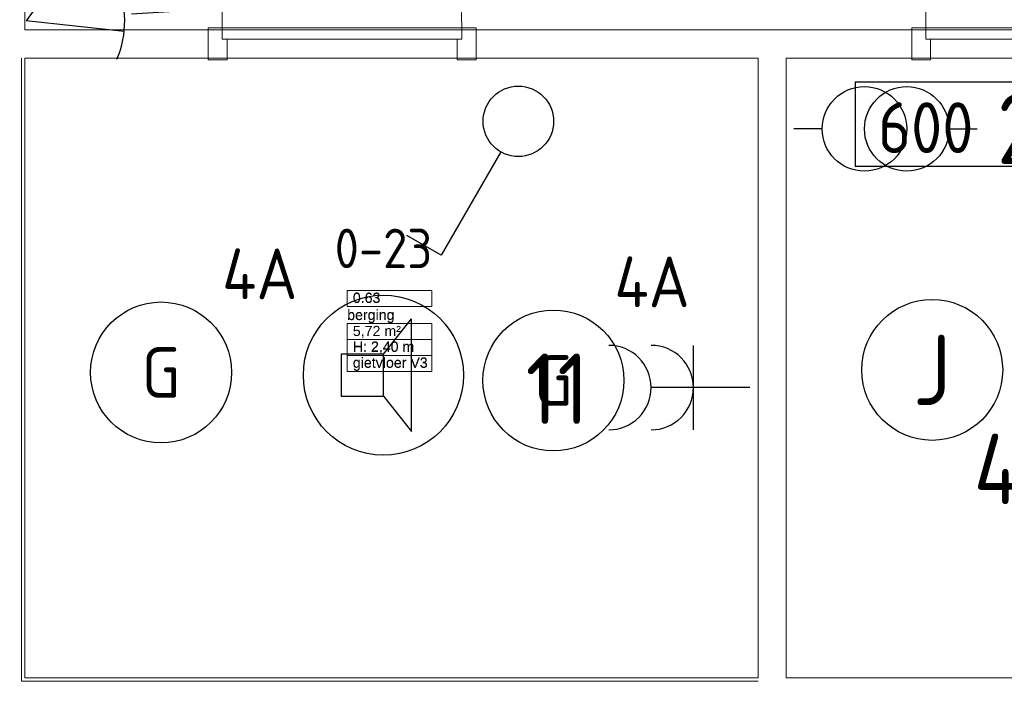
# Model space of a CAD drawing. Header units: millimetres. Extents: x -39149 to 267781, y -2340 to 58540.
# Tile 30 of 244: x 7243 to 10735, y 7938 to 10286. Entities that reach past the tile are written whole.
import ezdxf
from ezdxf.enums import TextEntityAlignment as Align

# ---------------------------------------------------------------- set-up
doc = ezdxf.new("R2010")
doc.units = ezdxf.units.MM
doc.header["$LTSCALE"] = 100
doc.header["$MEASUREMENT"] = 0
doc.linetypes.add('B0701', pattern=[46.823999, 31.199999, -15.624])
for name, color, linetype in [('00  Bestaand', 7, 'Continuous'), ('00  Bestaand Deuren', 7, 'Continuous'), ('22 C Binnenwanden', 7, 'Continuous'), ('22 C Binnenwanden Laagscheidingslijnen', 7, 'Continuous'), ('45 Plafond', 7, 'Continuous'), ('AL$1A---_ALGEMEEN', 8, 'Continuous'), ('AL$1A---_ALGEMEEN--bestaand', 9, 'Continuous'), ('EL6222--_KRACHT_230', 3, 'Continuous'), ('EL6311--_LICHT_BINNEN', 3, 'Continuous'), ('EL6411--bestaand', 7, 'Continuous'), ('EL6421--_GELUID', 3, 'Continuous'), ('EM6131--bestaand', 7, 'Continuous'), ('handhaven - AL$1A---_ALGEMEEN', 8, 'Continuous'), ('I-BEV', 7, 'Continuous'), ('Z Ruimteoppervlak', 7, 'Continuous'), ('Z Ruimteoppervlak Zone label', 7, 'Continuous'), ('Z Ruimteoppervlak Zone tekst', 7, 'Continuous')]:
    doc.layers.add(name, color=color, linetype=linetype)
doc.styles.add('buro-012', font='isocp.shx', dxfattribs={"height": 120})
doc.styles.add('BURO-018', font='isocp.shx', dxfattribs={"height": 180})
doc.styles.add('BURO-025', font='isocp.shx', dxfattribs={"height": 250})
doc.styles.add('GENERATED_STYLE_1', font='arial.ttf')
doc.styles.add('GENERATED_STYLE_2', font='swiss.ttf')
doc.styles.get("Standard").update_dxf_attribs({"font": 'txt', "bigfont": 'BIGFONT.SHX'})

# ---------------------------------------------------------------- blocks, each defined once
blk = doc.blocks.new('berging_0.63_33_7', base_point=(8554.8, 9183.1))
at = {"layer": 'Z Ruimteoppervlak Zone label', "color": 8, "linetype": 'Continuous', "lineweight": 0}
for p, q in [((8404.5, 9324.6), (8705.2, 9324.6)), ((8404.5, 9268), (8404.5, 9324.6)), ((8705.2, 9324.6), (8705.2, 9268)), ((8705.2, 9268), (8404.5, 9268)), ((8404.5, 9207.6), (8705.2, 9207.6)), ((8404.5, 9151.1), (8404.5, 9207.6)), ((8705.2, 9207.6), (8705.2, 9151.1)), ((8705.2, 9151.1), (8404.5, 9151.1)), ((8404.5, 9151.1), (8705.2, 9151.1)), ((8404.5, 9094.5), (8404.5, 9151.1)), ((8705.2, 9151.1), (8705.2, 9094.5)), ((8705.2, 9094.5), (8404.5, 9094.5)), ((8404.5, 9094.5), (8705.2, 9094.5)), ((8404.5, 9037.9), (8404.5, 9094.5)), ((8705.2, 9094.5), (8705.2, 9037.9)), ((8705.2, 9037.9), (8404.5, 9037.9))]:
    blk.add_line(p, q, dxfattribs=at)
at = {"linetype": 'Continuous', "lineweight": 0, "flags": 1}
for tag in ['ROOM_AREA', 'ROOM_PERIM', 'ROOM_WALLS_SURF', 'ROOM_DOORS_SURF', 'ROOM_WINDS_SURF', 'ROOM_BASELEV', 'ROOM_NET_AREA', 'ROOM_REDUCED_AREA', 'ROOM_CALC_AREA', 'ROOM_VOLUME']:
    blk.add_attdef(tag, text='', height=2000, dxfattribs=at).set_placement((8554.8, 8611.7), align=Align.BOTTOM_LEFT)
at = {"layer": 'Z Ruimteoppervlak Zone tekst', "color": 2, "lineweight": 0, "insert": (8424.5, 9199.4), "char_height": 36, "attachment_point": 1, "style": 'GENERATED_STYLE_1'}
blk.add_mtext('{5,72 m²}', dxfattribs=at)
at = {"layer": 'Z Ruimteoppervlak Zone tekst', "color": 2, "lineweight": 0}
for tag, style, p in [('ROOM_NUMBER', 'GENERATED_STYLE_1', (8424.5, 9269.7)), ('ROOM_NAME', 'GENERATED_STYLE_2', (8404.5, 9209)), ('ROOM_HEIGHT', 'GENERATED_STYLE_1', (8424.5, 9096.2)), ('BASEC', 'GENERATED_STYLE_1', (8424.5, 9039.6))]:
    blk.add_attdef(tag, text='', height=36, dxfattribs=dict(at, style=style)).set_placement(p, align=Align.BOTTOM_LEFT)
blk = doc.blocks.new('Slab_184_7', base_point=(12161.5, 10150))
at = {"layer": '45 Plafond', "color": 8, "linetype": 'B0701', "lineweight": 0}
blk.add_lwpolyline([(12161.5, 10150), (9961.5, 10150), (9961.5, 7950), (12161.5, 7950)], close=True, dxfattribs=at)
blk = doc.blocks.new('Slab_185_7', base_point=(9861.5, 10150))
at = {"layer": '45 Plafond', "color": 8, "linetype": 'B0701', "lineweight": 0}
blk.add_lwpolyline([(9861.5, 10150), (7261.5, 10150), (7261.5, 7950), (9861.5, 7950)], close=True, dxfattribs=at)
blk = doc.blocks.new('Slab_186_7', base_point=(7261.5, 10250))
at = {"layer": '45 Plafond', "color": 8, "linetype": 'Continuous', "lineweight": 0}
blk.add_lwpolyline([(7261.5, 10250), (17950.2, 10250), (17950.2, 11700), (13975.2, 11700), (9995, 11700), (7261.5, 11700)], close=True, dxfattribs=at)
blk = doc.blocks.new('Wall_13_7', base_point=(7161.5, 12425))
at = {"layer": '00  Bestaand', "color": 8, "linetype": 'Continuous', "lineweight": 0}
for p, q in [((7161.5, 12175), (7161.5, 11725)), ((7261.5, 11800), (7261.5, 12175)), ((7261.5, 10250), (7261.5, 11700)), ((7161.5, 11625), (7161.5, 10150))]:
    blk.add_line(p, q, dxfattribs=at)
blk = doc.blocks.new('Wall_82_7', base_point=(9861.5, 7850))
at = {"layer": '00  Bestaand', "color": 8, "linetype": 'Continuous', "lineweight": 0}
blk.add_line((12161.5, 7950), (9961.5, 7950), dxfattribs=at)
blk = doc.blocks.new('Wall_90_7', base_point=(9861.5, 10250))
at = {"layer": '00  Bestaand', "color": 8, "linetype": 'Continuous', "lineweight": 0}
for p, q in [((9861.5, 10150), (9861.5, 7950)), ((9961.5, 7950), (9961.5, 10150))]:
    blk.add_line(p, q, dxfattribs=at)
blk = doc.blocks.new('Wall_282_7', base_point=(7161.5, 10150))
at = {"layer": '22 C Binnenwanden', "color": 8, "linetype": 'Continuous', "lineweight": 0}
blk.add_line((7261.5, 7950), (7261.5, 10150), dxfattribs=at)
at = {"layer": '22 C Binnenwanden Laagscheidingslijnen', "color": 8, "linetype": 'Continuous', "lineweight": 0}
blk.add_line((7249.5, 7938), (7249.5, 10150), dxfattribs=at)
blk = doc.blocks.new('Wall_283_7', base_point=(9861.5, 7850))
at = {"layer": '22 C Binnenwanden', "color": 8, "linetype": 'Continuous', "lineweight": 0}
blk.add_line((9861.5, 7950), (7261.5, 7950), dxfattribs=at)
at = {"layer": '22 C Binnenwanden Laagscheidingslijnen', "color": 8, "linetype": 'Continuous', "lineweight": 0}
blk.add_line((9861.5, 7938), (7249.5, 7938), dxfattribs=at)
blk = doc.blocks.new('D1a bi h 14_30')
at = {"layer": '00  Bestaand Deuren', "color": 8, "linetype": 'Continuous', "lineweight": 0}
for p, q in [((-425, 0), (-425, 850)), ((-475, 0), (-408, 0)), ((-475, 0), (-475, -114)), ((-425, 0), (425, 0)), ((-425, -40), (-425, 0)), ((408, 0), (475, 0)), ((425, 0), (425, -40)), ((475, -114), (475, 0)), ((-475, -7), (-475, -107)), ((475, -7), (475, -107)), ((475, -7), (475, -107)), ((425, -40), (-425, -40)), ((-408, -40), (-408, -114)), ((408, -40), (408, -114)), ((-475, -114), (-408, -114)), ((408, -114), (475, -114))]:
    blk.add_line(p, q, dxfattribs=at)
blk.add_arc((-425, 0), 850, 0, 90, dxfattribs=at)
blk = doc.blocks.new('Wall_344_7', base_point=(18050.2, 10250))
at = {"layer": '00  Bestaand', "color": 8, "linetype": 'Continuous', "lineweight": 0}
for p, q in [((7911.5, 10250), (7261.5, 10250)), ((7911.5, 10250), (7911.5, 10150)), ((8861.5, 10250), (8861.5, 10150)), ((8861.5, 10250), (8861.5, 10150)), ((10406.6, 10250), (8861.5, 10250)), ((10406.6, 10250), (10406.6, 10150)), ((7261.5, 10150), (7911.5, 10150)), ((8861.5, 10150), (9861.5, 10150)), ((9961.5, 10150), (10406.6, 10150))]:
    blk.add_line(p, q, dxfattribs=at)
at = {"layer": '00  Bestaand Deuren', "color": 1, "linetype": 'Continuous', "lineweight": 0, "zscale": 1000}
for p in [(8386.5, 10257), (10881.6, 10257)]:
    blk.add_blockref('D1a bi h 14_30', p, dxfattribs=at)
blk = doc.blocks.new('berging_0.63_33_8', base_point=(8554.8, 9183.1))
at = {"layer": 'Z Ruimteoppervlak Zone label', "color": 8, "linetype": 'Continuous', "lineweight": 0}
for p, q in [((8404.5, 9324.6), (8705.2, 9324.6)), ((8404.5, 9268), (8404.5, 9324.6)), ((8705.2, 9324.6), (8705.2, 9268)), ((8705.2, 9268), (8404.5, 9268)), ((8404.5, 9207.6), (8705.2, 9207.6)), ((8404.5, 9151.1), (8404.5, 9207.6)), ((8705.2, 9207.6), (8705.2, 9151.1)), ((8705.2, 9151.1), (8404.5, 9151.1)), ((8404.5, 9151.1), (8705.2, 9151.1)), ((8404.5, 9094.5), (8404.5, 9151.1)), ((8705.2, 9151.1), (8705.2, 9094.5)), ((8705.2, 9094.5), (8404.5, 9094.5)), ((8404.5, 9094.5), (8705.2, 9094.5)), ((8404.5, 9037.9), (8404.5, 9094.5)), ((8705.2, 9094.5), (8705.2, 9037.9)), ((8705.2, 9037.9), (8404.5, 9037.9))]:
    blk.add_line(p, q, dxfattribs=at)
blk = doc.blocks.new('1115B3A')
at = {"layer": 'handhaven - AL$1A---_ALGEMEEN', "color": 0, "linetype": 'Continuous'}
blk.add_circle((0, 0), 2.5, dxfattribs=at)
at = {"layer": 'handhaven - AL$1A---_ALGEMEEN', "color": 0, "linetype": 'Continuous', "style": 'BURO-018'}
for tag, p in [('CIRCUIT', (0, 5)), ('PANEL', (0, 5)), ('SUBCIRCUIT', (4.5, 5)), ('LIGHTFIXTURECODE', (0, 0)), ('SWITCHCODE', (4.5, -1))]:
    blk.add_attdef(tag, text='', height=1.8, dxfattribs=at).set_placement(p, align=Align.MIDDLE)
blk = doc.blocks.new('1114A1')
at = {"color": 0, "linetype": 'Continuous'}
for p, q in [((0.625, 3.333), (2.742, 7)), ((2.742, 7), (3.955, 6.3))]:
    blk.add_line(p, q, dxfattribs=at)
blk.add_circle((0, 2.25), 1.25, dxfattribs=at)
at = {"color": 0, "linetype": 'Continuous', "style": 'BURO-018'}
blk.add_attdef('SWITCHCODE', text='', height=1.8, dxfattribs=at).set_placement((3.356, 9), align=Align.MIDDLE)
at = {"color": 0, "linetype": 'Continuous', "style": 'BURO-018', "flags": 1}
blk.add_attdef('ARTICLECODE', text='', height=1.8, dxfattribs=at).set_placement((0, 0), align=Align.MIDDLE)
blk = doc.blocks.new('7006')
at = {"layer": 'AL$1A---_ALGEMEEN--bestaand', "color": 0, "linetype": 'Continuous'}
for p in [(3.031, 1.75), (3.031, -1.75)]:
    blk.add_line(p, (0, 0), dxfattribs=at)
for points in [[(3.524, 1.283), (5.873, 2.138)], [(3.75, 0), (6.25, 0)], [(3.524, -1.283), (5.873, -2.138)]]:
    blk.add_lwpolyline(points, dxfattribs=at)
blk.add_arc((0, 0), 3.5, 313.3985, 46.6015, dxfattribs=at)
blk = doc.blocks.new('16002EB')
at = {"layer": 'EM6131--bestaand'}
for p, q in [((0, 0), (0, -300)), ((0, 0), (1200, 0)), ((600, 0), (600, -300)), ((900, 0), (900, -300)), ((1200, 0), (1200, -300)), ((0, -300), (1200, -300))]:
    blk.add_line(p, q, dxfattribs=at)
at = {"color": 0, "linetype": 'Continuous', "style": 'BURO-018'}
for tag, p in [('E_TEXT1', (250, -163)), ('E_TEXT9', (750, -163)), ('E_TEXT10', (1250, -163))]:
    blk.add_attdef(tag, text='', height=180, dxfattribs=at).set_placement(p, align=Align.MIDDLE)
blk = doc.blocks.new('E00497')
at = {"color": 0}
for p, q in [((0, 0.75), (1, 2)), ((1, -2), (1, 2)), ((0, 0.75), (-1.5, 0.75)), ((0, -0.75), (0, 0.75)), ((-1.5, -0.75), (0, -0.75)), ((0, -0.75), (1, -2))]:
    blk.add_line(p, q, dxfattribs=at)
blk.add_line((-1.5, 0.75), (-1.5, -0.75))
blk.add_circle((0, 0), 2.841, dxfattribs=at)
at = {"color": 0, "linetype": 'Continuous', "style": 'BURO-018'}
blk.add_attdef('TEXT1', text='', height=1.8, dxfattribs=at).set_placement((0, 4.5), align=Align.MIDDLE)
at = {"color": 0, "linetype": 'Continuous', "style": 'BURO-018', "flags": 1}
blk.add_attdef('ARTICLECODE', text='', height=1.8, dxfattribs=at).set_placement((0, 0), align=Align.MIDDLE)
blk = doc.blocks.new('111304A')
at = {"layer": 'AL$1A---_ALGEMEEN', "color": 0, "linetype": 'Continuous'}
for p, q in [((0, 1), (0, 4.5)), ((-1.5, 3), (1.5, 3))]:
    blk.add_line(p, q, dxfattribs=at)
for centre in [(0, 6), (0, 4.5)]:
    blk.add_arc(centre, 1.5, 180, 0, dxfattribs=at)
at = {"layer": 'AL$1A---_ALGEMEEN', "color": 0, "linetype": 'Continuous', "style": 'BURO-018'}
for tag, p in [('CIRCUIT', (0, 8.5)), ('PANEL', (0, 8.5)), ('SUBCIRCUIT', (4.5, 8.5))]:
    blk.add_attdef(tag, text='', height=1.8, dxfattribs=at).set_placement(p, align=Align.MIDDLE)
at = {"layer": 'AL$1A---_ALGEMEEN', "color": 0, "linetype": 'Continuous', "style": 'BURO-018', "flags": 1}
for tag, p in [('POWERCODE', (13, 8.5)), ('ARTICLECODE', (0, 0))]:
    blk.add_attdef(tag, text='', height=1.8, dxfattribs=at).set_placement(p, align=Align.MIDDLE)
blk = doc.blocks.new('060901A')
at = {"layer": 'AL$1A---_ALGEMEEN--bestaand', "color": 0, "linetype": 'Continuous'}
for p, q in [((0, 6.5), (0, 7.5)), ((0, 2), (0, 1))]:
    blk.add_line(p, q, dxfattribs=at)
for centre in [(0, 5), (0, 3.5)]:
    blk.add_circle(centre, 1.5, dxfattribs=at)
at = {"layer": 'AL$1A---_ALGEMEEN--bestaand', "color": 0, "linetype": 'Continuous', "style": 'BURO-018'}
for tag, p in [('CIRCUIT', (0, 10)), ('PANEL', (0, 10)), ('SUBCIRCUIT', (4.5, 10))]:
    blk.add_attdef(tag, text='', height=1.8, dxfattribs=at).set_placement(p, align=Align.MIDDLE)
at = {"layer": 'AL$1A---_ALGEMEEN--bestaand', "color": 0, "linetype": 'Continuous', "style": 'BURO-018', "flags": 1}
for tag, p in [('POWERCODE', (13, 10)), ('ARTICLECODE', (0, 0))]:
    blk.add_attdef(tag, text='', height=1.8, dxfattribs=at).set_placement(p, align=Align.MIDDLE)

msp = doc.modelspace()

# ---------------------------------------------------------------- block references
at = {"layer": '00  Bestaand', "color": 1, "lineweight": 0}
for name, p in [('Wall_13_7', (7161.5, 12425)), ('Wall_344_7', (18050.2, 10250)), ('Wall_90_7', (9861.5, 10250)), ('Wall_82_7', (9861.5, 7850))]:
    msp.add_blockref(name, p, dxfattribs=at)
at = {"layer": '22 C Binnenwanden', "color": 1, "lineweight": 0}
for name, p in [('Wall_282_7', (7161.5, 10150)), ('Wall_283_7', (9861.5, 7850))]:
    msp.add_blockref(name, p, dxfattribs=at)
at = {"layer": '45 Plafond', "color": 252, "linetype": 'Continuous', "lineweight": 0}
msp.add_blockref('Slab_186_7', (7261.5, 10250), dxfattribs=at)
at = {"layer": '45 Plafond', "color": 1, "linetype": 'B0701', "lineweight": 0}
for name, p in [('Slab_185_7', (9861.5, 10150)), ('Slab_184_7', (12161.5, 10150))]:
    msp.add_blockref(name, p, dxfattribs=at)
at = {"layer": 'EL6222--_KRACHT_230', "linetype": 'Continuous'}
ref = msp.add_blockref('111304A', (9932.3, 8980.3), dxfattribs=dict(at, xscale=100, yscale=100, zscale=100, rotation=90))
ref.add_attrib('CIRCUIT', '11', dxfattribs={"layer": '0', "linetype": 'ByBlock', "height": 250, "style": 'BURO-025'}).set_placement((9149.6, 8976), align=Align.MIDDLE)
at = {"layer": 'EL6311--_LICHT_BINNEN', "linetype": 'Continuous', "xscale": 100, "yscale": 100, "zscale": 100, "rotation": 180}
msp.add_blockref('1114A1', (9011.5, 10150.3), dxfattribs=at)
at = {"layer": 'EL6311--_LICHT_BINNEN', "linetype": 'Continuous'}
ref = msp.add_blockref('1115B3A', (7744.4, 9034.2), dxfattribs=dict(at, xscale=100, yscale=100, zscale=100))
ref.add_attrib('CIRCUIT', '4A', dxfattribs={"layer": '0', "color": 3, "linetype": 'ByBlock', "height": 180, "style": 'BURO-018'}).set_placement((8094.4, 9384.2), align=Align.MIDDLE)
ref.add_attrib('LIGHTFIXTURECODE', 'G', dxfattribs={"layer": '0', "color": 3, "linetype": 'ByBlock', "height": 180, "style": 'BURO-018'}).set_placement((7744.4, 9034.2), align=Align.MIDDLE)
ref = msp.add_blockref('1115B3A', (9135.8, 9005.7), dxfattribs=dict(at, xscale=100, yscale=100, zscale=100))
ref.add_attrib('CIRCUIT', '4A', dxfattribs={"layer": '0', "color": 3, "linetype": 'ByBlock', "height": 180, "style": 'BURO-018'}).set_placement((9485.8, 9355.7), align=Align.MIDDLE)
ref.add_attrib('LIGHTFIXTURECODE', 'G', dxfattribs={"layer": '0', "color": 3, "linetype": 'ByBlock', "height": 180, "style": 'BURO-018'}).set_placement((9135.8, 9005.7), align=Align.MIDDLE)
ref = msp.add_blockref('1115B3A', (10479.2, 9043.1), dxfattribs=dict(at, xscale=100, yscale=100, zscale=100))
ref.add_attrib('CIRCUIT', '4B', dxfattribs={"layer": '0', "linetype": 'ByBlock', "height": 250, "style": 'BURO-025'}).set_placement((10805.9, 8692), align=Align.MIDDLE)
ref.add_attrib('LIGHTFIXTURECODE', 'J', dxfattribs={"layer": '0', "linetype": 'ByBlock', "height": 250, "style": 'BURO-025'}).set_placement((10479.2, 9043.1), align=Align.MIDDLE)
at = {"layer": 'EL6411--bestaand', "linetype": 'Continuous'}
ref = msp.add_blockref('060901A', (9889, 9898.4), dxfattribs=dict(at, xscale=100, yscale=100, zscale=100, rotation=270))
ref.add_attrib('CIRCUIT', '2', dxfattribs={"layer": '0', "linetype": 'ByBlock', "height": 250, "style": 'BURO-025'}).set_placement((10785.4, 9898.4), align=Align.MIDDLE)
at = {"layer": 'EL6421--_GELUID', "linetype": 'Continuous'}
ref = msp.add_blockref('E00497', (8533, 9024.5), dxfattribs=dict(at, xscale=100, yscale=100, zscale=100))
ref.add_attrib('TEXT1', '0-23', dxfattribs={"layer": '0', "color": 1, "linetype": 'ByBlock', "height": 140, "style": 'buro-012'}).set_placement((8533, 9474.5), align=Align.MIDDLE)
at = {"layer": 'EM6131--bestaand'}
ref = msp.add_blockref('16002EB', (10206.3, 10065.7), dxfattribs=at)
ref.add_attrib('E_TEXT1', '600', dxfattribs={"layer": '0', "color": 0, "linetype": 'Continuous', "height": 180, "style": 'BURO-018'}).set_placement((10456.3, 9902.7), align=Align.MIDDLE)
ref.add_attrib('E_TEXT9', '2', dxfattribs={"layer": '0', "color": 0, "linetype": 'Continuous', "height": 180, "style": 'BURO-018'}).set_placement((10956.3, 9902.7), align=Align.MIDDLE)
ref.add_attrib('E_TEXT10', 'V', dxfattribs={"layer": '0', "color": 0, "linetype": 'Continuous', "height": 180, "style": 'BURO-018'}).set_placement((11260.3, 9902.7), align=Align.MIDDLE)
at = {"layer": 'I-BEV', "linetype": 'Continuous'}
for xscale, yscale, zscale, rotation in [(99.99999999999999, 99.99999999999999, 99.99999999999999, 23.77036951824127), (100, 100, 100, 23.77036951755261)]:
    msp.add_blockref('7006', (7265.3, 10281.6), dxfattribs=dict(at, xscale=xscale, yscale=yscale, zscale=zscale, rotation=rotation))
at = {"layer": 'Z Ruimteoppervlak', "color": 2, "linetype": 'Continuous', "lineweight": 0}
ref = msp.add_blockref('berging_0.63_33_7', (8554.8, 9183.1), dxfattribs=at)
ref.add_attrib('ROOM_NAME', 'berging', dxfattribs={"layer": 'Z Ruimteoppervlak Zone tekst', "color": 2, "linetype": 'Continuous', "lineweight": 0, "height": 36, "style": 'GENERATED_STYLE_2'}).set_placement((8404.5, 9209), align=Align.BOTTOM_LEFT)
ref.add_attrib('ROOM_NUMBER', '0.63', dxfattribs={"layer": 'Z Ruimteoppervlak Zone tekst', "color": 2, "linetype": 'Continuous', "lineweight": 0, "height": 36, "style": 'GENERATED_STYLE_1'}).set_placement((8424.5, 9269.7), align=Align.BOTTOM_LEFT)
ref.add_attrib('ROOM_HEIGHT', 'H: 2,40 m', dxfattribs={"layer": 'Z Ruimteoppervlak Zone tekst', "color": 2, "linetype": 'Continuous', "lineweight": 0, "height": 36, "style": 'GENERATED_STYLE_1'}).set_placement((8424.5, 9096.2), align=Align.BOTTOM_LEFT)
ref.add_attrib('BASEC', 'gietvloer V3', dxfattribs={"layer": 'Z Ruimteoppervlak Zone tekst', "color": 2, "linetype": 'Continuous', "lineweight": 0, "height": 36, "style": 'GENERATED_STYLE_1'}).set_placement((8424.5, 9039.6), align=Align.BOTTOM_LEFT)
ref = msp.add_blockref('berging_0.63_33_8', (8554.8, 9183.1), dxfattribs=at)
ref.add_attrib('ROOM_NAME', 'berging', (8404.5, 9221), dxfattribs={"layer": 'Z Ruimteoppervlak Zone tekst', "color": 2, "linetype": 'Continuous', "lineweight": 0, "height": 36, "style": 'GENERATED_STYLE_2'})
ref.add_attrib('ROOM_NUMBER', '0.63', (8424.5, 9281.6), dxfattribs={"layer": 'Z Ruimteoppervlak Zone tekst', "color": 2, "linetype": 'Continuous', "lineweight": 0, "height": 36, "style": 'GENERATED_STYLE_1'})
ref.add_attrib('ROOM_HEIGHT', 'H: 2,40 m', (8424.5, 9108.1), dxfattribs={"layer": 'Z Ruimteoppervlak Zone tekst', "color": 2, "linetype": 'Continuous', "lineweight": 0, "height": 36, "style": 'GENERATED_STYLE_1'})
ref.add_attrib('BASEC', 'gietvloer V3', (8424.5, 9051.5), dxfattribs={"layer": 'Z Ruimteoppervlak Zone tekst', "color": 2, "linetype": 'Continuous', "lineweight": 0, "height": 36, "style": 'GENERATED_STYLE_1'})

doc.saveas('drawing.dxf')
